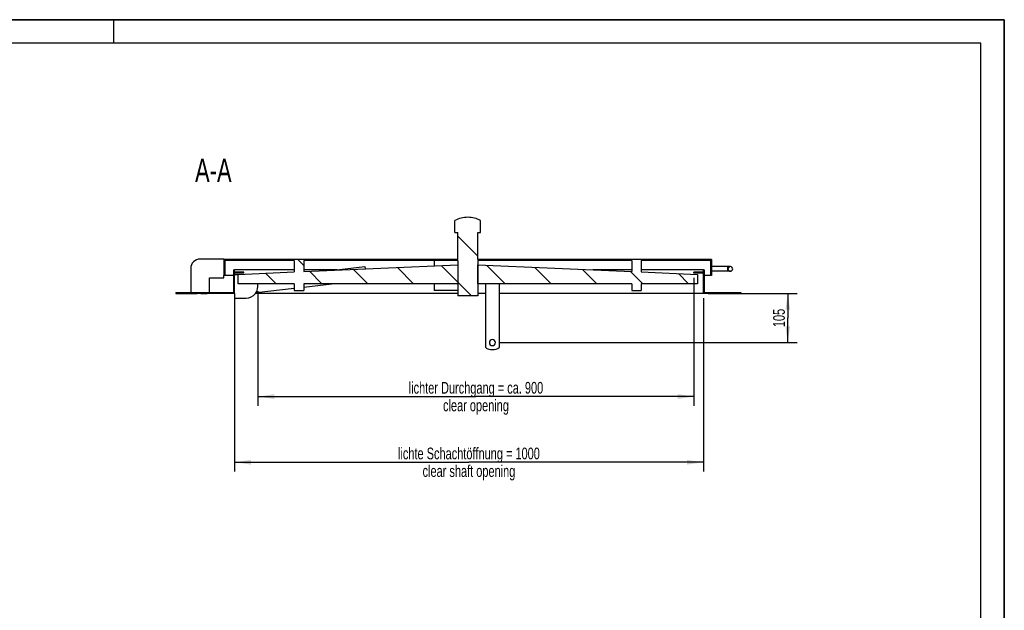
# Model space of a CAD drawing. Header units: millimetres. Extents: x 0 to 4200, y 0 to 2970.
# Tile 17 of 17: x 2100 to 4200, y 1711 to 2970. Entities that reach past the tile are written whole.
import ezdxf

# ---------------------------------------------------------------- set-up
doc = ezdxf.new("R2010")
doc.units = ezdxf.units.MM
doc.header["$LTSCALE"] = 231
doc.layers.get('0').update_dxf_attribs({"linetype": 'CONTINUOUS'})
for name, color, linetype in [('005_AXIS', 7, 'CONTINUOUS'), ('050_DIMENSIONING', 7, 'CONTINUOUS'), ('053_NOTES', 7, 'CONTINUOUS'), ('_2D-BEM', 7, 'CONTINUOUS')]:
    doc.layers.add(name, color=color, linetype=linetype)
doc.styles.get("Standard").update_dxf_attribs({"font": 'txt', "width": 0.7})
doc.dimstyles.new('DIMSTYLE_1', dxfattribs={"dimtxt": 25, "dimasz": 35, "dimexe": 2, "dimexo": 1, "dimtad": 1, "dimdec": 1, "dimtxsty": 'Standard', "dimblk": '_FILLED', "dimblk1": '_FILLED', "dimblk2": '_FILLED', "dimcen": 0.09, "dimazin": 2, "dimtp": 0.8, "dimtm": 0.8, "dimtfac": 1, "dimtdec": 1, "dimtofl": 0, "dimtmove": 0, "dimatfit": 3, "dimldrblk": '_FILLED', "dimfxl": 1, "dimtolj": 1, "dimarcsym": 0})
doc.dimstyles.new('DIMSTYLE_3', dxfattribs={"dimtxt": 25, "dimasz": 35, "dimexe": 2, "dimexo": 1, "dimtad": 1, "dimtxsty": 'Standard', "dimblk": '_FILLED', "dimblk1": '_FILLED', "dimblk2": '_FILLED', "dimcen": 0.09, "dimazin": 2, "dimtp": 0.3, "dimtm": 0.3, "dimtfac": 1, "dimtofl": 0, "dimtmove": 0, "dimatfit": 3, "dimldrblk": '_FILLED', "dimfxl": 1, "dimtolj": 1, "dimarcsym": 0})
doc.dimstyles.new('DIMSTYLE_4', dxfattribs={"dimtxt": 25, "dimasz": 35, "dimexe": 2, "dimexo": 1, "dimtad": 1, "dimtxsty": 'Standard', "dimblk": '_FILLED', "dimblk1": '_FILLED', "dimblk2": '_FILLED', "dimcen": 0.09, "dimazin": 2, "dimtp": 0.8, "dimtm": 0.8, "dimtfac": 1, "dimtofl": 0, "dimtmove": 0, "dimatfit": 3, "dimldrblk": '_FILLED', "dimfxl": 1, "dimtolj": 1, "dimarcsym": 0})

# ---------------------------------------------------------------- blocks, each defined once
blk = doc.blocks.new('_FILLED')
at = {"color": 0, "linetype": 'ByBlock'}
blk.add_solid([(0, 0), (-1, 0.1428571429), (-1, -0.1428571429)], dxfattribs=at)
blk = doc.blocks.new('*D3')
at = {"layer": '_2D-BEM', "color": 2, "linetype": 'Continuous', "transparency": 16777216}
for p, q in [((2558.1644185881, 2376.8312276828), (2558.1644185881, 2006.8312276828)), ((3558.1644185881, 2376.8312276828), (3558.1644185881, 2006.8312276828)), ((2558.1644185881, 2026.8312276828), (3058.1644185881, 2026.8312276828)), ((3558.1644185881, 2026.8312276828), (3058.1644185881, 2026.8312276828))]:
    blk.add_line(p, q, dxfattribs=at)
at = {"layer": '_2D-BEM', "color": 2, "linetype": 'Continuous', "transparency": 16777216, "xscale": 35, "yscale": 35, "zscale": 35, "rotation": 180}
blk.add_blockref('_FILLED', (2558.1644185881, 2026.8312276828), dxfattribs=at)
at = {"layer": '_2D-BEM', "color": 2, "linetype": 'Continuous', "transparency": 16777216, "xscale": 35, "yscale": 35, "zscale": 35}
blk.add_blockref('_FILLED', (3558.1644185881, 2026.8312276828), dxfattribs=at)
at = {"layer": '_2D-BEM', "color": 2, "linetype": 'Continuous', "transparency": 16777216, "insert": (3058.1644185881, 2058.0812276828), "char_height": 25, "width": 718.2142857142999, "attachment_point": 2, "line_spacing_factor": 0.9}
blk.add_mtext('lichte Schachtöffnung = 1000\\Pclear shaft opening', dxfattribs=at)
blk = doc.blocks.new('*D7')
at = {"layer": '050_DIMENSIONING', "color": 2, "linetype": 'Continuous', "transparency": 16777216}
for p, q in [((3538.1644185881, 2419.8312276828), (3538.1644185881, 2146.8312276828)), ((2608.1644185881, 2391.8312276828), (2608.1644185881, 2146.8312276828)), ((2608.1644185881, 2166.8312276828), (3073.1644185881, 2166.8312276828)), ((3538.1644185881, 2166.8312276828), (3073.1644185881, 2166.8312276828))]:
    blk.add_line(p, q, dxfattribs=at)
at = {"layer": '050_DIMENSIONING', "color": 2, "linetype": 'Continuous', "transparency": 16777216, "xscale": 35, "yscale": 35, "zscale": 35, "rotation": 180}
blk.add_blockref('_FILLED', (2608.1644185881, 2166.8312276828), dxfattribs=at)
at = {"layer": '050_DIMENSIONING', "color": 2, "linetype": 'Continuous', "transparency": 16777216, "xscale": 35, "yscale": 35, "zscale": 35}
blk.add_blockref('_FILLED', (3538.1644185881, 2166.8312276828), dxfattribs=at)
at = {"layer": '050_DIMENSIONING', "color": 2, "linetype": 'Continuous', "transparency": 16777216, "insert": (3073.1644185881, 2198.0812276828), "char_height": 25, "width": 709.8214285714, "attachment_point": 2, "line_spacing_factor": 0.9}
blk.add_mtext('lichter Durchgang = ca. 900\\Pclear opening', dxfattribs=at)
blk = doc.blocks.new('*D9')
at = {"layer": '050_DIMENSIONING', "color": 2, "linetype": 'Continuous', "transparency": 16777216}
for p, q in [((3568.1644185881, 2386.8312276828), (3758.1644185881, 2386.8312276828)), ((3738.1644185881, 2386.8312276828), (3738.1644185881, 2334.3312276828)), ((3738.1644185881, 2281.8312276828), (3738.1644185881, 2334.3312276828)), ((3124.6644185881, 2281.8312276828), (3758.1644185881, 2281.8312276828))]:
    blk.add_line(p, q, dxfattribs=at)
at = {"layer": '050_DIMENSIONING', "color": 2, "linetype": 'Continuous', "transparency": 16777216, "xscale": 35, "yscale": 35, "zscale": 35}
for p, rotation in [((3738.1644185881, 2386.8312276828), 90), ((3738.1644185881, 2281.8312276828), 270)]:
    blk.add_blockref('_FILLED', p, dxfattribs=dict(at, rotation=rotation))
at = {"layer": '050_DIMENSIONING', "color": 2, "linetype": 'Continuous', "transparency": 16777216, "insert": (3706.9144185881, 2334.3312276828), "char_height": 25, "width": 77.6785714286, "attachment_point": 2, "rotation": 90, "line_spacing_factor": 0.9}
blk.add_mtext('105', dxfattribs=at)

msp = doc.modelspace()

# ---------------------------------------------------------------- hatches: boundary and pattern name
at = {"linetype": 'Continuous'}
h = msp.add_hatch(dxfattribs=at)
h.set_pattern_fill('ANSI31', color=2, angle=90, style=0, pattern_type=2)
h.set_pattern_definition([(135, (3058.1644185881, 2386.8312276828), (-48.8717308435, -48.8717308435), [])])
h.paths.add_polyline_path([(3638.1644185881, 2386.8312276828), (3629.6644185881, 2386.8312276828), (3629.6644185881, 2388.8312276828), (3638.1644185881, 2388.8312276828)])
edge = h.paths.add_edge_path()
edge.add_line((3616.6644185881, 2386.8312276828), (3558.1644185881, 2386.8312276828))
edge.add_line((3558.1644185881, 2386.8312276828), (3558.1644185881, 2429.8312276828))
edge.add_line((3558.1644185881, 2429.8312276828), (3538.1644185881, 2429.8312276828))
edge.add_line((3538.1644185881, 2429.8312276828), (3538.1644185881, 2431.8312276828))
edge.add_line((3558.1644185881, 2431.8312276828), (3538.1644185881, 2431.8312276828))
edge.add_line((3558.1644185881, 2431.8312276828), (3558.1644185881, 2436.8312276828))
edge.add_line((3558.1644185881, 2436.8312276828), (3560.1644185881, 2436.8312276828))
edge.add_line((3560.1644185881, 2436.8312276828), (3560.1644185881, 2388.8312276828))
edge.add_line((3560.1644185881, 2388.8312276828), (3616.6644185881, 2388.8312276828))
edge.add_line((3616.6644185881, 2386.8312276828), (3616.6644185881, 2388.8312276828))
edge = h.paths.add_edge_path()
edge.add_line((2556.1644185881, 2436.8312276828), (2558.1644185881, 2436.8312276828))
edge.add_line((2558.1644185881, 2431.8312276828), (2558.1644185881, 2436.8312276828))
edge.add_line((2578.1644185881, 2431.8312276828), (2558.1644185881, 2431.8312276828))
edge.add_line((2578.1644185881, 2429.8312276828), (2578.1644185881, 2431.8312276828))
edge.add_line((2578.1644185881, 2429.8312276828), (2558.1644185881, 2429.8312276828))
edge.add_line((2558.1644185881, 2386.8312276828), (2558.1644185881, 2429.8312276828))
edge.add_line((2558.1644185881, 2386.8312276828), (2499.6644185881, 2386.8312276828))
edge.add_line((2499.6644185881, 2386.8312276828), (2499.6644185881, 2388.8312276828))
edge.add_line((2499.6644185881, 2388.8312276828), (2556.1644185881, 2388.8312276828))
edge.add_line((2556.1644185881, 2436.8312276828), (2556.1644185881, 2388.8312276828))
edge = h.paths.add_edge_path()
edge.add_line((2478.1644185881, 2388.8312276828), (2486.6644185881, 2388.8312276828))
edge.add_line((2486.6644185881, 2386.8312276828), (2486.6644185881, 2388.8312276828))
edge.add_line((2486.6644185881, 2386.8312276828), (2478.1644185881, 2386.8312276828))
edge.add_line((2478.1644185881, 2388.8312276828), (2478.1644185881, 2386.8312276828))
edge = h.paths.add_edge_path()
edge.add_line((3575.6644185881, 2424.8312276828), (3573.6644185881, 2424.8312276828))
edge.add_line((3573.6644185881, 2456.8312276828), (3573.6644185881, 2424.8312276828))
edge.add_line((3573.6644185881, 2456.8312276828), (3425.6644185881, 2456.8312276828))
edge.add_line((3425.6644185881, 2456.8312276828), (3425.6644185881, 2432.4174051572))
edge.add_line((3425.6644185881, 2432.4174051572), (3545.6644185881, 2427.2979512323))
edge.add_line((3545.6644185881, 2427.2979512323), (3545.6644185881, 2407.2979512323))
edge.add_line((3545.6644185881, 2407.2979512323), (3425.6644185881, 2407.2979512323))
edge.add_line((3425.6644185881, 2407.2979512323), (3425.6644185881, 2392.8312276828))
edge.add_line((3405.6644185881, 2392.8312276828), (3425.6644185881, 2392.8312276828))
edge.add_line((3405.6644185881, 2407.2979512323), (3405.6644185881, 2392.8312276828))
edge.add_line((3405.6644185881, 2407.2979512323), (3076.8644185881, 2407.2979512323))
edge.add_line((3076.8644185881, 2407.2979512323), (3076.8644185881, 2447.2979512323))
edge.add_line((3076.8644185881, 2447.2979512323), (3405.6644185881, 2433.2706474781))
edge.add_line((3405.6644185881, 2456.8312276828), (3405.6644185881, 2433.2706474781))
edge.add_line((3405.6644185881, 2456.8312276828), (3076.8644185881, 2456.8312276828))
edge.add_line((3076.8644185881, 2456.8312276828), (3076.8644185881, 2381.3312276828))
edge.add_line((3076.8644185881, 2381.3312276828), (3034.4644185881, 2381.3312276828))
edge.add_line((3034.4644185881, 2456.8312276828), (3034.4644185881, 2381.3312276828))
edge.add_line((3034.4644185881, 2456.8312276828), (2705.6644185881, 2456.8312276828))
edge.add_line((2705.6644185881, 2456.8312276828), (2705.6644185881, 2433.2706474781))
edge.add_line((2705.6644185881, 2433.2706474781), (3034.4644185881, 2447.2979512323))
edge.add_line((3034.4644185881, 2447.2979512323), (3034.4644185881, 2407.2979512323))
edge.add_line((3034.4644185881, 2407.2979512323), (2705.6644185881, 2407.2979512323))
edge.add_line((2705.6644185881, 2407.2979512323), (2705.6644185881, 2392.8312276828))
edge.add_line((2685.6644185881, 2392.8312276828), (2705.6644185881, 2392.8312276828))
edge.add_line((2685.6644185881, 2407.2979512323), (2685.6644185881, 2392.8312276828))
edge.add_line((2685.6644185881, 2407.2979512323), (2565.6644185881, 2407.2979512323))
edge.add_line((2565.6644185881, 2407.2979512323), (2565.6644185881, 2427.2979512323))
edge.add_line((2565.6644185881, 2427.2979512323), (2685.6644185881, 2432.4174051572))
edge.add_line((2685.6644185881, 2456.8312276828), (2685.6644185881, 2432.4174051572))
edge.add_line((2685.6644185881, 2456.8312276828), (2537.6644185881, 2456.8312276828))
edge.add_line((2537.6644185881, 2456.8312276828), (2537.6644185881, 2424.8312276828))
edge.add_line((2537.6644185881, 2424.8312276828), (2535.6644185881, 2424.8312276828))
edge.add_line((2535.6644185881, 2458.8312276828), (2535.6644185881, 2424.8312276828))
edge.add_line((3034.4644185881, 2458.8312276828), (2535.6644185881, 2458.8312276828))
edge.add_line((3034.4644185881, 2458.8312276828), (3034.4644185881, 2516.8312276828))
edge.add_line((3028.1644185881, 2516.8312276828), (3034.4644185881, 2516.8312276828))
edge.add_line((3028.1644185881, 2516.8312276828), (3028.1644185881, 2541.8312276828))
edge.add_arc((3055.6644185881, 2491.333702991), 57.5, 450, 478.57187814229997, ccw=False)
edge.add_arc((3055.6644185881, 2491.333702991), 57.5, 61.42812185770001, 90)
edge.add_line((3083.1644185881, 2516.8312276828), (3083.1644185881, 2541.8312276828))
edge.add_line((3076.8644185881, 2516.8312276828), (3083.1644185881, 2516.8312276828))
edge.add_line((3076.8644185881, 2458.8312276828), (3076.8644185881, 2516.8312276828))
edge.add_line((3501.6644185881, 2458.8312276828), (3076.8644185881, 2458.8312276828))
edge.add_line((3501.6644185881, 2458.8312276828), (3501.6644185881, 2458.8412276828))
edge.add_line((3506.526628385, 2458.8412276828), (3501.6644185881, 2458.8412276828))
edge.add_line((3506.526628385, 2458.8312276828), (3506.526628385, 2458.8412276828))
edge.add_line((3511.0777877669, 2458.8312276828), (3506.526628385, 2458.8312276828))
edge.add_line((3511.0777877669, 2458.8312276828), (3511.0777877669, 2458.8412276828))
edge.add_line((3515.6453193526, 2458.8412276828), (3511.0777877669, 2458.8412276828))
edge.add_line((3515.6453193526, 2458.8312276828), (3515.6453193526, 2458.8412276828))
edge.add_line((3520.5075291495, 2458.8312276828), (3515.6453193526, 2458.8312276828))
edge.add_line((3520.5075291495, 2458.8312276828), (3520.5075291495, 2458.8412276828))
edge.add_line((3525.6644185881, 2458.8412276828), (3520.5075291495, 2458.8412276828))
edge.add_line((3525.6644185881, 2458.8312276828), (3525.6644185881, 2458.8412276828))
edge.add_line((3528.6644185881, 2458.8312276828), (3525.6644185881, 2458.8312276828))
edge.add_line((3528.6644185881, 2458.8312276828), (3528.6644185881, 2458.8412276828))
edge.add_line((3530.6644185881, 2458.8412276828), (3528.6644185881, 2458.8412276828))
edge.add_line((3530.6644185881, 2458.8312276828), (3530.6644185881, 2458.8412276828))
edge.add_line((3540.6644185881, 2458.8312276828), (3530.6644185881, 2458.8312276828))
edge.add_line((3540.6644185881, 2458.8312276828), (3540.6644185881, 2458.8412276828))
edge.add_line((3542.6644185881, 2458.8412276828), (3540.6644185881, 2458.8412276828))
edge.add_line((3542.6644185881, 2458.8312276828), (3542.6644185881, 2458.8412276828))
edge.add_line((3544.6644185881, 2458.8312276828), (3542.6644185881, 2458.8312276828))
edge.add_line((3544.6644185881, 2458.8312276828), (3544.6644185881, 2458.8412276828))
edge.add_line((3547.8702726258, 2458.8412276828), (3544.6644185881, 2458.8412276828))
edge.add_line((3547.8702726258, 2458.8312276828), (3547.8702726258, 2458.8412276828))
edge.add_line((3548.0672153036, 2458.8312276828), (3547.8702726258, 2458.8312276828))
edge.add_line((3548.0672153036, 2458.8312276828), (3548.0672153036, 2458.8412276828))
edge.add_line((3549.2565059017, 2458.8412276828), (3548.0672153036, 2458.8412276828))
edge.add_line((3549.2565059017, 2458.8312276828), (3549.2565059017, 2458.8412276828))
edge.add_line((3575.6644185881, 2458.8312276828), (3549.2565059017, 2458.8312276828))
edge.add_line((3575.6644185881, 2458.8312276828), (3575.6644185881, 2424.8312276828))
edge = h.paths.add_edge_path()
edge.add_arc((3615.6644185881, 2438.8312276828), 5, 360, 540, ccw=False)
edge.add_arc((3615.6644185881, 2438.8312276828), 5, 180, 360, ccw=False)

# ---------------------------------------------------------------- linework, layer by layer
at = {"color": 7, "linetype": 'Continuous'}
for p, q in [((0, 2970), (4200, 2970)), ((4200, 0), (4200, 2970)), ((3028.1644185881, 2516.8312276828), (3028.1644185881, 2541.8312276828)), ((3083.1644185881, 2516.8312276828), (3083.1644185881, 2541.8312276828)), ((3028.1644185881, 2516.8312276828), (3034.4644185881, 2516.8312276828)), ((3034.4644185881, 2458.8312276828), (3034.4644185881, 2516.8312276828)), ((3076.8644185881, 2516.8312276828), (3083.1644185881, 2516.8312276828)), ((3076.8644185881, 2458.8312276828), (3076.8644185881, 2516.8312276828)), ((2535.6644185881, 2459.8312276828), (2484.6644185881, 2459.8312276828)), ((2535.6644185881, 2458.8312276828), (2535.6644185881, 2459.8312276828)), ((2535.6644185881, 2458.8312276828), (2535.6644185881, 2424.8312276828)), ((3034.4644185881, 2458.8312276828), (2535.6644185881, 2458.8312276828)), ((3501.6644185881, 2458.8312276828), (3076.8644185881, 2458.8312276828)), ((3506.526628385, 2458.8412276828), (3501.6644185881, 2458.8412276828)), ((3501.6644185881, 2458.8312276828), (3501.6644185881, 2458.8412276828)), ((3506.526628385, 2458.8412276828), (3506.5415705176, 2458.8412276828)), ((3506.526628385, 2458.8312276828), (3506.526628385, 2458.8412276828)), ((3511.0777877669, 2458.8312276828), (3506.526628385, 2458.8312276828)), ((3506.5415705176, 2458.8412276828), (3506.5799943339, 2458.8412276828)), ((3506.5799943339, 2458.8412276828), (3507.1159862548, 2458.8412276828)), ((3507.1159862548, 2458.8412276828), (3508.7530950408, 2458.8412276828)), ((3508.7530950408, 2458.8412276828), (3510.4884313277, 2458.8412276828)), ((3510.4884313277, 2458.8412276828), (3511.0230907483, 2458.8412276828)), ((3511.0230907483, 2458.8412276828), (3511.0777877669, 2458.8412276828)), ((3515.6453193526, 2458.8412276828), (3511.0777877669, 2458.8412276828)), ((3511.0777877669, 2458.8312276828), (3511.0777877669, 2458.8412276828)), ((3515.6453193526, 2458.8412276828), (3515.6617465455, 2458.8412276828)), ((3515.6453193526, 2458.8312276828), (3515.6453193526, 2458.8412276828)), ((3520.5075291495, 2458.8312276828), (3515.6453193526, 2458.8312276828)), ((3515.6617465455, 2458.8412276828), (3515.7043618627, 2458.8412276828)), ((3515.7043618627, 2458.8412276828), (3516.3001622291, 2458.8412276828)), ((3516.3001622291, 2458.8412276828), (3518.0027543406, 2458.8412276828)), ((3518.0027543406, 2458.8412276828), (3519.8363150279, 2458.8412276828)), ((3519.8363150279, 2458.8412276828), (3520.4453962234, 2458.8412276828)), ((3520.4453962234, 2458.8412276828), (3520.5075291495, 2458.8412276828)), ((3525.6644185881, 2458.8412276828), (3520.5075291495, 2458.8412276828)), ((3520.5075291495, 2458.8312276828), (3520.5075291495, 2458.8412276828)), ((3525.6644185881, 2458.8312276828), (3525.6644185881, 2458.8412276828)), ((3528.6644185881, 2458.8312276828), (3525.6644185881, 2458.8312276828)), ((3530.6644185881, 2458.8412276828), (3528.6644185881, 2458.8412276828)), ((3528.6644185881, 2458.8312276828), (3528.6644185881, 2458.8412276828)), ((3530.6644185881, 2458.8412276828), (3535.1801076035, 2458.8412276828)), ((3530.6644185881, 2458.8312276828), (3530.6644185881, 2458.8412276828)), ((3540.6644185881, 2458.8312276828), (3530.6644185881, 2458.8312276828)), ((3535.1801076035, 2458.8412276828), (3536.2033000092, 2458.8412276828)), ((3535.1801076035, 2458.8312276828), (3535.1801076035, 2458.8412276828)), ((3536.2033000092, 2458.8412276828), (3540.6644185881, 2458.8412276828)), ((3542.6644185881, 2458.8412276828), (3540.6644185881, 2458.8412276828)), ((3540.6644185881, 2458.8312276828), (3540.6644185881, 2458.8412276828)), ((3542.6644185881, 2458.8312276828), (3542.6644185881, 2458.8412276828)), ((3544.6644185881, 2458.8312276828), (3542.6644185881, 2458.8312276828)), ((3544.5706257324, 2458.8412276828), (3544.6666730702, 2458.8412276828)), ((3544.5706257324, 2458.8312276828), (3544.5706257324, 2458.8412276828)), ((3547.8702726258, 2458.8412276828), (3544.6644185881, 2458.8412276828)), ((3544.6644185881, 2458.8312276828), (3544.6644185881, 2458.8412276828)), ((3548.0672153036, 2458.8412276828), (3547.8702726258, 2458.8412276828)), ((3547.8702726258, 2458.8312276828), (3547.8702726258, 2458.8412276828)), ((3548.0672153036, 2458.8312276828), (3547.8702726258, 2458.8312276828)), ((3549.2565059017, 2458.8412276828), (3548.0672153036, 2458.8412276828)), ((3548.0672153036, 2458.8312276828), (3548.0672153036, 2458.8412276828)), ((3549.2565059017, 2458.8412276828), (3550.1644185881, 2458.8412276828)), ((3549.2565059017, 2458.8312276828), (3549.2565059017, 2458.8412276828)), ((3575.6644185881, 2458.8312276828), (3549.2565059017, 2458.8312276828)), ((3550.1644185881, 2458.8312276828), (3550.1644185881, 2458.8412276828)), ((3550.2089153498, 2458.8412276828), (3550.2582112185, 2458.8412276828)), ((3550.2582112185, 2458.8312276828), (3550.2582112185, 2458.8412276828)), ((3575.6644185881, 2458.8312276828), (3575.6644185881, 2424.8312276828)), ((2464.6644185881, 2439.8312276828), (2464.6644185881, 2388.8312276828)), ((2537.6644185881, 2456.8312276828), (2537.6644185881, 2424.8312276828)), ((2685.6644185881, 2456.8312276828), (2537.6644185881, 2456.8312276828)), ((2556.1644185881, 2436.8312276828), (2558.1644185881, 2436.8312276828)), ((2556.1644185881, 2436.8312276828), (2556.1644185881, 2388.8312276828)), ((2685.6644185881, 2436.8312276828), (2558.1644185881, 2436.8312276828)), ((2558.1644185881, 2431.8312276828), (2558.1644185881, 2436.8312276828)), ((2685.6644185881, 2456.8312276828), (2685.6644185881, 2432.4174051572)), ((3034.4644185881, 2456.8312276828), (2705.6644185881, 2456.8312276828)), ((2705.6644185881, 2456.8312276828), (2705.6644185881, 2433.2706474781)), ((2705.6644185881, 2433.2706474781), (3034.4644185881, 2447.2979512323)), ((2776.973824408, 2436.8312276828), (2705.6644185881, 2436.8312276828)), ((2769.9922320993, 2436.0150081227), (2836.0387475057, 2443.7365214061)), ((2836.0387475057, 2443.7365214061), (2836.6092100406, 2438.857029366)), ((2983.6644185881, 2456.8312276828), (2983.6644185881, 2445.1307157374)), ((3034.4644185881, 2456.8312276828), (3034.4644185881, 2447.2979512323)), ((3034.4644185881, 2447.2979512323), (3034.4644185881, 2407.2979512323)), ((3034.4644185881, 2447.2979512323), (3034.4644185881, 2407.2979512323)), ((3405.6644185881, 2456.8312276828), (3076.8644185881, 2456.8312276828)), ((3076.8644185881, 2456.8312276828), (3076.8644185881, 2447.2979512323)), ((3076.8644185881, 2447.2979512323), (3076.8644185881, 2407.2979512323)), ((3076.8644185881, 2407.2979512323), (3076.8644185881, 2447.2979512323)), ((3076.8644185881, 2447.2979512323), (3405.6644185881, 2433.2706474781)), ((3405.6644185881, 2436.8312276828), (3322.2044185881, 2436.8312276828)), ((3405.6644185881, 2456.8312276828), (3405.6644185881, 2433.2706474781)), ((3573.6644185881, 2456.8312276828), (3425.6644185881, 2456.8312276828)), ((3425.6644185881, 2456.8312276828), (3425.6644185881, 2432.4174051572)), ((3558.1644185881, 2436.8312276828), (3425.6644185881, 2436.8312276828)), ((3558.1644185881, 2431.8312276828), (3558.1644185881, 2436.8312276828)), ((3558.1644185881, 2436.8312276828), (3560.1644185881, 2436.8312276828)), ((3560.1644185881, 2436.8312276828), (3560.1644185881, 2388.8312276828)), ((3573.6644185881, 2456.8312276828), (3573.6644185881, 2424.8312276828)), ((3610.6644185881, 2443.8312276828), (3575.6644185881, 2443.8312276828)), ((3615.6644185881, 2443.8312276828), (3610.6644185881, 2443.8312276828)), ((2504.6644185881, 2419.8312276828), (2535.6644185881, 2419.8312276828)), ((2504.6644185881, 2388.8312276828), (2504.6644185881, 2419.8312276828)), ((2535.6644185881, 2419.8312276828), (2535.6644185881, 2424.8312276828)), ((2537.6644185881, 2424.8312276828), (2535.6644185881, 2424.8312276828)), ((2556.1644185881, 2424.8312276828), (2537.6644185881, 2424.8312276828)), ((2578.1644185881, 2431.8312276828), (2558.1644185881, 2431.8312276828)), ((2558.1644185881, 2386.8312276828), (2558.1644185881, 2429.8312276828)), ((2578.1644185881, 2429.8312276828), (2558.1644185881, 2429.8312276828)), ((2558.1644185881, 2426.8312276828), (2565.6644185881, 2426.8312276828)), ((2565.6644185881, 2427.2979512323), (2685.6644185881, 2432.4174051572)), ((2565.6644185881, 2407.2979512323), (2565.6644185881, 2427.2979512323)), ((2578.1644185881, 2429.8312276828), (2578.1644185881, 2431.8312276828)), ((3425.6644185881, 2432.4174051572), (3545.6644185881, 2427.2979512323)), ((3538.1644185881, 2429.8312276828), (3538.1644185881, 2431.8312276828)), ((3558.1644185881, 2431.8312276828), (3538.1644185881, 2431.8312276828)), ((3558.1644185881, 2429.8312276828), (3538.1644185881, 2429.8312276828)), ((3545.6644185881, 2427.2979512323), (3545.6644185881, 2407.2979512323)), ((3558.1644185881, 2386.8312276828), (3558.1644185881, 2429.8312276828)), ((3573.6644185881, 2424.8312276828), (3560.1644185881, 2424.8312276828)), ((3575.6644185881, 2424.8312276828), (3573.6644185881, 2424.8312276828)), ((3610.6644185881, 2433.8312276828), (3575.6644185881, 2433.8312276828)), ((3615.6644185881, 2433.8312276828), (3610.6644185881, 2433.8312276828)), ((2685.6644185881, 2407.2979512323), (2565.6644185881, 2407.2979512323)), ((2604.2752149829, 2388.4502909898), (2685.6644185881, 2397.9655214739)), ((2685.6644185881, 2407.2979512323), (2685.6644185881, 2392.8312276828)), ((3034.4644185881, 2407.2979512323), (2705.6644185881, 2407.2979512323)), ((2705.6644185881, 2407.2979512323), (2705.6644185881, 2392.8312276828)), ((2705.6644185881, 2400.3037260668), (2765.490023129, 2407.2979512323)), ((2983.6644185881, 2407.2979512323), (2983.6644185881, 2392.8312276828)), ((3034.4644185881, 2407.2979512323), (3034.4644185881, 2381.3312276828)), ((3076.8644185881, 2407.2979512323), (3076.8644185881, 2381.3312276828)), ((3405.6644185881, 2407.2979512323), (3076.8644185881, 2407.2979512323)), ((3405.6644185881, 2407.2979512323), (3405.6644185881, 2392.8312276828)), ((3545.6644185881, 2407.2979512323), (3425.6644185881, 2407.2979512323)), ((3425.6644185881, 2407.2979512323), (3425.6644185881, 2392.8312276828)), ((2433.1644185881, 2388.8312276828), (2478.1644185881, 2388.8312276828)), ((2433.1644185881, 2388.8312276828), (2433.1644185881, 2386.8312276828)), ((2433.1644185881, 2386.8312276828), (2478.1644185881, 2386.8312276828)), ((2478.1644185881, 2388.8312276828), (2486.6644185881, 2388.8312276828)), ((2478.1644185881, 2388.8312276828), (2478.1644185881, 2386.8312276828)), ((2486.6644185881, 2386.8312276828), (2478.1644185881, 2386.8312276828)), ((2486.6644185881, 2388.8312276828), (2493.1644185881, 2388.8312276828)), ((2486.6644185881, 2386.8312276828), (2486.6644185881, 2388.8312276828)), ((2486.6644185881, 2386.8312276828), (2493.1644185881, 2386.8312276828)), ((2493.1644185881, 2388.8312276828), (2499.6644185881, 2388.8312276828)), ((2493.1644185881, 2386.8312276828), (2499.6644185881, 2386.8312276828)), ((2499.6644185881, 2388.8312276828), (2556.1644185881, 2388.8312276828)), ((2499.6644185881, 2386.8312276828), (2499.6644185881, 2388.8312276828)), ((2558.1644185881, 2386.8312276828), (2499.6644185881, 2386.8312276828)), ((2558.1644185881, 2386.8312276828), (2558.1644185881, 2376.8312276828)), ((2558.1644185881, 2376.8312276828), (2583.1644185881, 2376.8312276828)), ((2685.6644185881, 2392.8312276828), (2705.6644185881, 2392.8312276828)), ((3034.4644185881, 2392.8312276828), (2983.6644185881, 2392.8312276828)), ((3076.8644185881, 2381.3312276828), (3034.4644185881, 2381.3312276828)), ((3405.6644185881, 2392.8312276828), (3425.6644185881, 2392.8312276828)), ((3616.6644185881, 2386.8312276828), (3558.1644185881, 2386.8312276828)), ((3560.1644185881, 2388.8312276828), (3616.6644185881, 2388.8312276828)), ((3616.6644185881, 2388.8312276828), (3623.1644185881, 2388.8312276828)), ((3616.6644185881, 2386.8312276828), (3616.6644185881, 2388.8312276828)), ((3616.6644185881, 2386.8312276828), (3623.1644185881, 2386.8312276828)), ((3623.1644185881, 2388.8312276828), (3629.6644185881, 2388.8312276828)), ((3623.1644185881, 2386.8312276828), (3629.6644185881, 2386.8312276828)), ((3629.6644185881, 2388.8312276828), (3638.1644185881, 2388.8312276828)), ((3629.6644185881, 2386.8312276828), (3629.6644185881, 2388.8312276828)), ((3638.1644185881, 2386.8312276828), (3629.6644185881, 2386.8312276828)), ((3638.1644185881, 2388.8312276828), (3638.1644185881, 2386.8312276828))]:
    msp.add_line(p, q, dxfattribs=at)
at = {"color": 3, "linetype": 'Continuous'}
for p, q in [((4200, 2970), (0, 2970)), ((2300, 2970), (2300, 2920)), ((4200, 2970), (4200, 0))]:
    msp.add_line(p, q, dxfattribs=at)
at = {"color": 5, "linetype": 'Continuous'}
for p, q in [((4150, 2920), (50, 2920)), ((4150, 50), (4150, 2920))]:
    msp.add_line(p, q, dxfattribs=at)
at = {"color": 9, "linetype": 'Continuous'}
for p, q in [((3507.1159862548, 2458.8312276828), (3507.1159862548, 2458.8412276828)), ((3508.7530950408, 2458.8312276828), (3508.7530950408, 2458.8412276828)), ((3510.4884313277, 2458.8312276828), (3510.4884313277, 2458.8412276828)), ((3516.3001622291, 2458.8312276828), (3516.3001622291, 2458.8412276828)), ((3518.0027543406, 2458.8312276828), (3518.0027543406, 2458.8412276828)), ((3519.8363150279, 2458.8312276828), (3519.8363150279, 2458.8412276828)), ((3610.6644185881, 2438.8312276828), (3610.6644185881, 2443.8312276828)), ((3610.6644185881, 2433.8312276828), (3610.6644185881, 2438.8312276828))]:
    msp.add_line(p, q, dxfattribs=at)
at = {"color": 7, "linetype": 'Continuous'}
for centre, radius, start, end in [((3055.6644185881, 2491.333702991), 57.5, 90, 118.5718781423), ((3055.6644185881, 2491.333702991), 57.5, 61.42812185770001, 90), ((2484.6644185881, 2439.8312276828), 20, 90, 180), ((3615.6644185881, 2438.8312276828), 5, 0, 180), ((3615.6644185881, 2438.8312276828), 5, 180, 360), ((2583.1644185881, 2401.8312276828), 25, 270, 12.633799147)]:
    msp.add_arc(centre, radius, start, end, dxfattribs=at)
at = {"layer": '005_AXIS', "color": 7, "linetype": 'Continuous'}
for p, q in [((3093.1644185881, 2407.2979512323), (3093.1644185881, 2271.8312276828)), ((3123.1644185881, 2271.8312276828), (3123.1644185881, 2407.2979512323)), ((3034.4644185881, 2386.8312276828), (2603.1555258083, 2386.8312276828)), ((3093.1644185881, 2386.8312276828), (3076.8644185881, 2386.8312276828)), ((3558.1644185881, 2386.8312276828), (3123.1644185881, 2386.8312276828))]:
    msp.add_line(p, q, dxfattribs=at)
for centre, radius, start, end in [((3108.1644185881, 2291.8312276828), 25, 233.1301023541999, 306.8698976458), ((3108.1644185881, 2281.8312276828), 6.5, 0, 180), ((3108.1644185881, 2281.8312276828), 6.5, 180, 360)]:
    msp.add_arc(centre, radius, start, end, dxfattribs=at)

# ---------------------------------------------------------------- texts
at = {"layer": '053_NOTES', "color": 2, "linetype": 'Continuous', "insert": (2552.0228278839, 2673.833702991), "char_height": 50, "width": 182.1428571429, "attachment_point": 3, "line_spacing_factor": 0.9}
msp.add_mtext('A-A', dxfattribs=at)

# ---------------------------------------------------------------- dimensions: what is measured, and where the dimension line sits
at = {"layer": '050_DIMENSIONING', "color": 2, "linetype": 'Continuous'}
dim = msp.add_linear_dim(base=(2608.1644185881, 2166.8312276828), p1=(3538.1644185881, 2420.8312276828), p2=(2608.1644185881, 2392.8312276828), angle=180, text='lichter Durchgang = ca. <>\\Pclear opening', dimstyle='DIMSTYLE_4', dxfattribs=at)
dim.commit()
dim.dimension.update_dxf_attribs({"geometry": '*D7', "text_midpoint": (3073.1644185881, 2166.8312276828), "dimtype": 160})
dim = msp.add_linear_dim(base=(3738.1644185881, 2281.8312276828), p1=(3567.1644185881, 2386.8312276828), p2=(3123.6644185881, 2281.8312276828), angle=270, dimstyle='DIMSTYLE_3', dxfattribs=at)
dim.commit()
dim.dimension.update_dxf_attribs({"geometry": '*D9', "text_midpoint": (3738.1644185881, 2330.7597307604), "dimtype": 160})
at = {"layer": '_2D-BEM', "color": 2, "linetype": 'Continuous'}
dim = msp.add_linear_dim(base=(3558.1644185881, 2026.8312276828), p1=(2558.1644185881, 2377.8312276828), p2=(3558.1644185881, 2377.8312276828), text='lichte Schachtöffnung = <>\\Pclear shaft opening', dimstyle='DIMSTYLE_1', dxfattribs=at)
dim.commit()
dim.dimension.update_dxf_attribs({"geometry": '*D3', "text_midpoint": (3058.1644185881, 2026.8312276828), "dimtype": 160})

doc.saveas('drawing.dxf')
